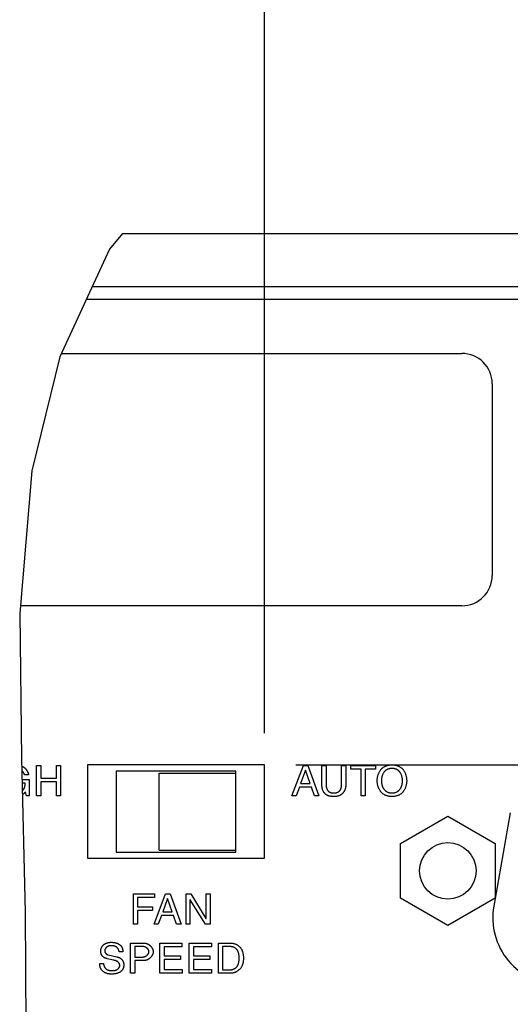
# Model space of a CAD drawing. Header units: inches. Extents: x 0 to 34, y 0 to 22.
# Tile 47 of 82: x 25.9 to 26.8, y 5.8 to 7.7. Entities that reach past the tile are written whole.
import ezdxf

# ---------------------------------------------------------------- set-up
doc = ezdxf.new("R2010")
doc.units = ezdxf.units.IN
doc.header["$LTSCALE"] = 1.87
doc.header["$MEASUREMENT"] = 0
doc.layers.get('0').update_dxf_attribs({"linetype": 'CONTINUOUS'})
doc.layers.add('DATUMCURVES', color=7, linetype='CONTINUOUS')
doc.layers.add('DIMENSIONS', color=7, linetype='CONTINUOUS')
doc.styles.get("Standard").update_dxf_attribs({"font": 'txt', "width": 0.8})
doc.dimstyles.new('DIMSTYLE_5', dxfattribs={"dimtxt": 0.125, "dimasz": 0.18, "dimexe": 0.18, "dimexo": 0.0625, "dimgap": 0.09, "dimtad": 0, "dimtih": 1, "dimtoh": 1, "dimzin": 4, "dimdsep": 46, "dimtxsty": 'STANDARD', "dimblk": '_FILLED', "dimblk1": '_FILLED', "dimblk2": '_FILLED', "dimcen": 0.09, "dimadec": 0, "dimazin": 0, "dimtp": 0.01, "dimtm": 0.01, "dimtfac": 1, "dimtofl": 0, "dimtmove": 0, "dimatfit": 3, "dimldrblk": '_FILLED', "dimfxl": 1, "dimtolj": 1, "dimtzin": 4, "dimarcsym": 0})

# ---------------------------------------------------------------- blocks, each defined once
blk = doc.blocks.new('_FILLED')
at = {"color": 0, "linetype": 'BYBLOCK'}
blk.add_solid([(0, 0), (-1, 0.174), (-1, -0.174)], dxfattribs=at)
blk = doc.blocks.new('*D29')
at = {"layer": 'DIMENSIONS', "color": 2, "linetype": 'CONTINUOUS'}
for p, q in [((26.3456, 6.3144), (26.3456, 10.4297)), ((30.8926, 7.2672), (30.8926, 10.4297)), ((26.3456, 10.3047), (28.5254, 10.3047)), ((30.8926, 10.3047), (29.8754, 10.3047))]:
    blk.add_line(p, q, dxfattribs=at)
at = {"layer": 'DIMENSIONS', "color": 2, "linetype": 'CONTINUOUS', "xscale": 0.18, "yscale": 0.18, "zscale": 0.18, "rotation": 180}
blk.add_blockref('_FILLED', (26.3456, 10.3047), dxfattribs=at)
at = {"layer": 'DIMENSIONS', "color": 2, "linetype": 'CONTINUOUS', "xscale": 0.18, "yscale": 0.18, "zscale": 0.18}
blk.add_blockref('_FILLED', (30.8926, 10.3047), dxfattribs=at)
at = {"layer": 'DIMENSIONS', "color": 2, "linetype": 'CONTINUOUS', "width": 0.8}
for s, p in [('[', (29.1129, 10.2422)), (']', (29.7129, 10.2422)), ('4.55', (28.5879, 10.2422)), ('115.5', (29.2129, 10.2422))]:
    blk.add_text(s, height=0.125, dxfattribs=at).set_placement(p)
blk = doc.blocks.new('*D31')
at = {"layer": 'DIMENSIONS', "color": 2, "linetype": 'CONTINUOUS'}
for p, q in [((31.6426, 7.3047), (31.6426, 7.6647)), ((30.8551, 7.3047), (31.7676, 7.3047)), ((26.4081, 6.2519), (31.7676, 6.2519)), ((31.6426, 6.2519), (31.6426, 5.8919))]:
    blk.add_line(p, q, dxfattribs=at)
at = {"layer": 'DIMENSIONS', "color": 2, "linetype": 'CONTINUOUS', "xscale": 0.18, "yscale": 0.18, "zscale": 0.18}
for p, rotation in [((31.6426, 7.3047), 270), ((31.6426, 6.2519), 90)]:
    blk.add_blockref('_FILLED', p, dxfattribs=dict(at, rotation=rotation))
at = {"layer": 'DIMENSIONS', "color": 2, "linetype": 'CONTINUOUS', "width": 0.8}
for s, p in [('1.05', (31.3426, 6.8407)), ('[', (31.3426, 6.6532)), (']', (31.8426, 6.6532)), ('26.7', (31.4426, 6.6532))]:
    blk.add_text(s, height=0.125, dxfattribs=at).set_placement(p)

msp = doc.modelspace()

# ---------------------------------------------------------------- linework, layer by layer
at = {"color": 7, "linetype": 'CONTINUOUS'}
for p, q in [((26.06479, 7.30469), (26.03913, 7.27347)), ((26.06479, 7.30469), (30.79261, 7.30469)), ((26.03913, 7.27347), (25.9408, 7.06015)), ((30.77765, 7.19869), (26.00466, 7.19869)), ((25.9408, 7.06015), (25.88555, 6.83459)), ((25.94394, 7.06696), (26.73646, 7.06696)), ((26.79646, 7.00696), (26.79646, 6.62696)), ((25.88555, 6.83459), (25.86124, 6.55148)), ((26.73646, 6.56696), (25.86257, 6.56696)), ((25.86124, 6.55148), (25.86509, 6.26404)), ((25.86509, 6.26404), (25.8723, 5.96007)), ((26.05215, 6.23922), (26.05215, 6.07922)), ((26.28915, 6.23922), (26.05215, 6.23922)), ((26.13715, 6.08322), (26.13715, 6.23522)), ((26.13715, 6.23522), (26.28915, 6.23522)), ((26.28915, 6.07922), (26.28915, 6.23922)), ((26.6149, 6.09601), (26.70865, 6.15014)), ((26.70865, 6.15014), (26.8024, 6.09601)), ((26.6149, 5.98776), (26.6149, 6.09601)), ((26.8024, 6.09601), (26.8024, 5.98776)), ((26.05215, 6.07922), (26.28915, 6.07922)), ((26.13715, 6.08322), (26.28915, 6.08322)), ((26.70865, 5.93363), (26.6149, 5.98776)), ((26.8024, 5.98776), (26.70865, 5.93363)), ((25.8723, 5.96007), (25.87329, 5.68145))]:
    msp.add_line(p, q, dxfattribs=at)
at = {"color": 3, "linetype": 'CONTINUOUS'}
for p, q in [((30.71965, 7.17338), (25.99299, 7.17338)), ((25.99565, 6.25188), (25.99565, 6.06688)), ((26.34565, 6.25188), (25.99565, 6.25188)), ((26.34565, 6.06688), (26.34565, 6.25188)), ((26.83227, 6.15681), (26.79965, 5.97181)), ((25.99565, 6.06688), (26.34565, 6.06688))]:
    msp.add_line(p, q, dxfattribs=at)
at = {"color": 7, "linetype": 'CONTINUOUS'}
msp.add_circle((26.70865, 6.04188), 0.056, dxfattribs=at)
for centre, start, end in [((26.73646, 7.00696), 0, 90), ((26.73646, 6.62696), 270, 360)]:
    msp.add_arc(centre, 0.06, start, end, dxfattribs=at)
at = {"color": 3, "linetype": 'CONTINUOUS'}
msp.add_arc((26.92965, 5.94888), 0.132, 170, 270, dxfattribs=at)
at = {"layer": 'DATUMCURVES', "color": 40, "linetype": 'CONTINUOUS'}
for p, q in [((25.89476, 6.19061), (25.89476, 6.25045)), ((25.89476, 6.25045), (25.90284, 6.25045)), ((25.90284, 6.25045), (25.90284, 6.22569)), ((25.93409, 6.22569), (25.93409, 6.25045)), ((25.93409, 6.25045), (25.94216, 6.25045)), ((25.94216, 6.25045), (25.94216, 6.19061)), ((26.40015, 6.19061), (26.42266, 6.25045)), ((26.42682, 6.24153), (26.41724, 6.2152)), ((26.42266, 6.25045), (26.43183, 6.25045)), ((26.42698, 6.24153), (26.42682, 6.24153)), ((26.43583, 6.2152), (26.42698, 6.24153)), ((26.43183, 6.25045), (26.45349, 6.19061)), ((26.45949, 6.21053), (26.45949, 6.25045)), ((26.45949, 6.25045), (26.46758, 6.25045)), ((26.46758, 6.25045), (26.46758, 6.21278)), ((26.49849, 6.21261), (26.49849, 6.25045)), ((26.49849, 6.25045), (26.50657, 6.25045)), ((26.50657, 6.25045), (26.50657, 6.21161)), ((26.51673, 6.24328), (26.51673, 6.25045)), ((26.51673, 6.25045), (26.56532, 6.25045)), ((26.53698, 6.24328), (26.51673, 6.24328)), ((26.53698, 6.19061), (26.53698, 6.24328)), ((26.54507, 6.24328), (26.54507, 6.19061)), ((26.56532, 6.24328), (26.54507, 6.24328)), ((26.56532, 6.25045), (26.56532, 6.24328)), ((25.86607, 6.22261), (25.87966, 6.22261)), ((25.87867, 6.23228), (25.87083, 6.23228)), ((25.87966, 6.22261), (25.87966, 6.19061)), ((25.90284, 6.22569), (25.93409, 6.22569)), ((25.87208, 6.2157), (25.86624, 6.2157)), ((25.90284, 6.21852), (25.90284, 6.19061)), ((25.93409, 6.21852), (25.90284, 6.21852)), ((25.93409, 6.19061), (25.93409, 6.21852)), ((26.41474, 6.20803), (26.40848, 6.19061)), ((26.43874, 6.20803), (26.41474, 6.20803)), ((26.41724, 6.2152), (26.43583, 6.2152)), ((26.44466, 6.19061), (26.43874, 6.20803)), ((25.87441, 6.19061), (25.8725, 6.19836)), ((25.87966, 6.19061), (25.87441, 6.19061)), ((25.90284, 6.19061), (25.89476, 6.19061)), ((25.94216, 6.19061), (25.93409, 6.19061)), ((26.40848, 6.19061), (26.40015, 6.19061)), ((26.45349, 6.19061), (26.44466, 6.19061)), ((26.54507, 6.19061), (26.53698, 6.19061)), ((26.08646, 5.93632), (26.08646, 5.99615)), ((26.08646, 5.99615), (26.12787, 5.99615)), ((26.09454, 5.98899), (26.09454, 5.97065)), ((26.12787, 5.98899), (26.09454, 5.98899)), ((26.12721, 5.93632), (26.14971, 5.99615)), ((26.12787, 5.99615), (26.12787, 5.98899)), ((26.14971, 5.99615), (26.15888, 5.99615)), ((26.15888, 5.99615), (26.18054, 5.93632)), ((26.19047, 5.93632), (26.19047, 5.99615)), ((26.19047, 5.99615), (26.20004, 5.99615)), ((26.20004, 5.99615), (26.22996, 5.94782)), ((26.23012, 5.94782), (26.23012, 5.99615)), ((26.23012, 5.99615), (26.23796, 5.99615)), ((26.23796, 5.99615), (26.23796, 5.93632)), ((26.09454, 5.97065), (26.12387, 5.97065)), ((26.12387, 5.97065), (26.12387, 5.96349)), ((26.15387, 5.98724), (26.14429, 5.9609)), ((26.15405, 5.98724), (26.15387, 5.98724)), ((26.16288, 5.9609), (26.15405, 5.98724)), ((26.19829, 5.98465), (26.19829, 5.93632)), ((26.19845, 5.98465), (26.19829, 5.98465)), ((26.22888, 5.93632), (26.19845, 5.98465)), ((26.09454, 5.96349), (26.09454, 5.93632)), ((26.12387, 5.96349), (26.09454, 5.96349)), ((26.1418, 5.95373), (26.13555, 5.93632)), ((26.16579, 5.95373), (26.1418, 5.95373)), ((26.14429, 5.9609), (26.16288, 5.9609)), ((26.17171, 5.93632), (26.16579, 5.95373)), ((26.09454, 5.93632), (26.08646, 5.93632)), ((26.13555, 5.93632), (26.12721, 5.93632)), ((26.18054, 5.93632), (26.17171, 5.93632)), ((26.19829, 5.93632), (26.19047, 5.93632)), ((26.23796, 5.93632), (26.22888, 5.93632)), ((26.22996, 5.94782), (26.23012, 5.94782)), ((26.08079, 5.8391), (26.08079, 5.89893)), ((26.08079, 5.89893), (26.10771, 5.89893)), ((26.08888, 5.89201), (26.08888, 5.87126)), ((26.10529, 5.89201), (26.08888, 5.89201)), ((26.13887, 5.8391), (26.13887, 5.89893)), ((26.13887, 5.89893), (26.18246, 5.89893)), ((26.14695, 5.89176), (26.14695, 5.87343)), ((26.18246, 5.89176), (26.14695, 5.89176)), ((26.18246, 5.89893), (26.18246, 5.89176)), ((26.19696, 5.8391), (26.19696, 5.89893)), ((26.19696, 5.89893), (26.24054, 5.89893)), ((26.20505, 5.89176), (26.20505, 5.87343)), ((26.24054, 5.89176), (26.20505, 5.89176)), ((26.24054, 5.89893), (26.24054, 5.89176)), ((26.25462, 5.8391), (26.25462, 5.89893)), ((26.25462, 5.89893), (26.27887, 5.89893)), ((26.2627, 5.89201), (26.2627, 5.84601)), ((26.27779, 5.89201), (26.2627, 5.89201)), ((26.03655, 5.87551), (26.05362, 5.87159)), ((26.06555, 5.88143), (26.05796, 5.88143)), ((26.08888, 5.87126), (26.10496, 5.87126)), ((26.14695, 5.87343), (26.17971, 5.87343)), ((26.17971, 5.87343), (26.17971, 5.86626)), ((26.20505, 5.87343), (26.23779, 5.87343)), ((26.23779, 5.87343), (26.23779, 5.86626)), ((26.01962, 5.85843), (26.02722, 5.85843)), ((26.08888, 5.86434), (26.08888, 5.8391)), ((26.10771, 5.86434), (26.08888, 5.86434)), ((26.14695, 5.86626), (26.14695, 5.84626)), ((26.17971, 5.86626), (26.14695, 5.86626)), ((26.20505, 5.86626), (26.20505, 5.84626)), ((26.23779, 5.86626), (26.20505, 5.86626)), ((26.08888, 5.8391), (26.08079, 5.8391)), ((26.18305, 5.8391), (26.13887, 5.8391)), ((26.14695, 5.84626), (26.18305, 5.84626)), ((26.18305, 5.84626), (26.18305, 5.8391)), ((26.24112, 5.8391), (26.19696, 5.8391)), ((26.20505, 5.84626), (26.24112, 5.84626)), ((26.24112, 5.84626), (26.24112, 5.8391)), ((26.27855, 5.8391), (26.25462, 5.8391)), ((26.2627, 5.84601), (26.27837, 5.84601))]:
    msp.add_line(p, q, dxfattribs=at)
for points in [[(25.86544, 6.24962), (25.86597, 6.24936), (25.8665, 6.24909), (25.86702, 6.24881), (25.86754, 6.24851), (25.86805, 6.2482), (25.86855, 6.24787), (25.86905, 6.24753), (25.86953, 6.24718), (25.86998, 6.24684), (25.87042, 6.24649), (25.87085, 6.24613), (25.87127, 6.24576), (25.87168, 6.24537), (25.87209, 6.24498), (25.87249, 6.24458), (25.87288, 6.24416), (25.87325, 6.24374), (25.87362, 6.24331), (25.87398, 6.24287), (25.87433, 6.24243), (25.87467, 6.24197), (25.875, 6.24151), (25.87531, 6.24104), (25.87562, 6.24056), (25.87591, 6.24008), (25.87619, 6.23959), (25.87646, 6.23909), (25.87671, 6.23859), (25.87695, 6.23809), (25.87718, 6.23758), (25.8774, 6.23706), (25.8776, 6.23654), (25.87779, 6.23602), (25.87796, 6.23549), (25.87812, 6.23496), (25.87826, 6.23443), (25.87838, 6.2339), (25.8785, 6.23336), (25.87859, 6.23282), (25.87867, 6.23228)], [(26.59807, 6.18903), (26.59691, 6.18905), (26.59576, 6.18911), (26.59461, 6.18921), (26.59346, 6.18935), (26.59234, 6.18952), (26.59122, 6.18973), (26.59012, 6.18998), (26.58905, 6.19026), (26.588, 6.19057), (26.58697, 6.19091), (26.58598, 6.19128), (26.58502, 6.19169), (26.58409, 6.19212), (26.5832, 6.19258), (26.58235, 6.19307), (26.58154, 6.19359), (26.58076, 6.19413), (26.58001, 6.19469), (26.5793, 6.19527), (26.57862, 6.19588), (26.57797, 6.19651), (26.57734, 6.19716), (26.57675, 6.19783), (26.57618, 6.19851), (26.57563, 6.19922), (26.57511, 6.19994), (26.57447, 6.20089), (26.57386, 6.20187), (26.57329, 6.20287), (26.57276, 6.20389), (26.57227, 6.20491), (26.57181, 6.20595), (26.57138, 6.207), (26.57099, 6.20805), (26.57064, 6.20911), (26.57033, 6.21016), (26.56998, 6.21147), (26.56968, 6.21277), (26.56944, 6.21407), (26.56924, 6.21537), (26.56909, 6.21666), (26.56899, 6.21795), (26.56893, 6.21924), (26.56891, 6.22053), (26.56893, 6.22181), (26.56899, 6.2231), (26.56909, 6.22439), (26.56924, 6.22569), (26.56944, 6.22698), (26.56968, 6.22828), (26.56998, 6.22959), (26.57033, 6.2309), (26.57064, 6.23195), (26.57099, 6.233), (26.57138, 6.23406), (26.57181, 6.2351), (26.57227, 6.23614), (26.57276, 6.23717), (26.57329, 6.23819), (26.57386, 6.23919), (26.57447, 6.24016), (26.57511, 6.24112), (26.57563, 6.24184), (26.57618, 6.24254), (26.57675, 6.24322), (26.57734, 6.24389), (26.57797, 6.24454), (26.57862, 6.24517), (26.5793, 6.24577), (26.58001, 6.24636), (26.58076, 6.24692), (26.58154, 6.24746), (26.58235, 6.24797), (26.5832, 6.24846), (26.58409, 6.24892), (26.58502, 6.24935), (26.58598, 6.24976), (26.58697, 6.25014), (26.588, 6.25048), (26.58905, 6.25079), (26.59012, 6.25107), (26.59122, 6.25132), (26.59234, 6.25153), (26.59346, 6.25171), (26.59461, 6.25184), (26.59576, 6.25194), (26.59691, 6.25201), (26.59807, 6.25203)], [(26.59807, 6.24486), (26.59724, 6.24484), (26.5964, 6.2448), (26.59557, 6.24472), (26.59475, 6.24462), (26.59393, 6.24448), (26.59313, 6.24432), (26.59234, 6.24412), (26.59156, 6.2439), (26.5908, 6.24365), (26.59005, 6.24338), (26.58933, 6.24307), (26.58863, 6.24274), (26.58795, 6.24238), (26.58729, 6.24199), (26.58665, 6.24158), (26.58604, 6.24114), (26.58544, 6.24068), (26.58487, 6.24019), (26.58432, 6.23967), (26.58378, 6.23913), (26.58327, 6.23856), (26.58278, 6.23797), (26.58223, 6.23726), (26.58171, 6.23652), (26.58122, 6.23574), (26.58075, 6.23494), (26.58031, 6.23411), (26.5799, 6.23326), (26.57951, 6.23238), (26.57916, 6.23149), (26.57883, 6.23056), (26.57854, 6.22963), (26.57827, 6.22867), (26.57803, 6.22769), (26.57782, 6.2267), (26.57765, 6.2257), (26.5775, 6.22468), (26.57739, 6.22366), (26.57731, 6.22262), (26.57726, 6.22158), (26.57724, 6.22053), (26.57725, 6.21952), (26.57729, 6.21852), (26.57737, 6.21752), (26.57747, 6.21652), (26.5776, 6.21553), (26.57775, 6.21454), (26.57794, 6.21358), (26.57815, 6.21263), (26.5784, 6.21169), (26.57866, 6.21078), (26.57896, 6.2099), (26.57928, 6.20904), (26.57963, 6.20821), (26.58001, 6.2074), (26.58041, 6.20662), (26.58083, 6.20586), (26.58128, 6.20513), (26.58176, 6.20442), (26.58226, 6.20374), (26.58278, 6.20308), (26.58327, 6.2025), (26.58378, 6.20195), (26.58432, 6.20142), (26.58487, 6.20091), (26.58545, 6.20042), (26.58604, 6.19996), (26.58665, 6.19952), (26.58729, 6.1991), (26.58795, 6.19871), (26.58863, 6.19835), (26.58933, 6.19801), (26.59005, 6.19771), (26.5908, 6.19742), (26.59156, 6.19717), (26.59234, 6.19694), (26.59313, 6.19675), (26.59393, 6.19658), (26.59475, 6.19644), (26.59557, 6.19633), (26.5964, 6.19626), (26.59724, 6.19621), (26.59807, 6.19619)], [(26.59807, 6.25203), (26.59923, 6.25201), (26.60039, 6.25194), (26.60153, 6.25184), (26.60268, 6.25171), (26.6038, 6.25153), (26.60492, 6.25132), (26.60601, 6.25107), (26.60709, 6.25079), (26.60814, 6.25048), (26.60916, 6.25014), (26.61016, 6.24976), (26.61112, 6.24935), (26.61205, 6.24892), (26.61293, 6.24846), (26.61378, 6.24797), (26.6146, 6.24746), (26.61538, 6.24692), (26.61612, 6.24636), (26.61684, 6.24577), (26.61752, 6.24517), (26.61817, 6.24454), (26.61879, 6.24389), (26.61939, 6.24322), (26.61996, 6.24254), (26.6205, 6.24184), (26.62102, 6.24112), (26.62167, 6.24016), (26.62227, 6.23919), (26.62284, 6.23819), (26.62338, 6.23717), (26.62387, 6.23614), (26.62433, 6.2351), (26.62476, 6.23406), (26.62515, 6.233), (26.6255, 6.23195), (26.62582, 6.2309), (26.62616, 6.22959), (26.62646, 6.22828), (26.6267, 6.22698), (26.6269, 6.22569), (26.62705, 6.22439), (26.62715, 6.2231), (26.62721, 6.22181), (26.62723, 6.22053), (26.62721, 6.21924), (26.62715, 6.21795), (26.62705, 6.21666), (26.6269, 6.21537), (26.6267, 6.21407), (26.62646, 6.21277), (26.62616, 6.21147), (26.62582, 6.21016), (26.6255, 6.20911), (26.62515, 6.20805), (26.62476, 6.207), (26.62433, 6.20595), (26.62387, 6.20491), (26.62338, 6.20389), (26.62284, 6.20287), (26.62227, 6.20187), (26.62167, 6.20089), (26.62102, 6.19994), (26.6205, 6.19922), (26.61996, 6.19851), (26.61939, 6.19783), (26.61879, 6.19716), (26.61817, 6.19651), (26.61752, 6.19588), (26.61684, 6.19527), (26.61612, 6.19469), (26.61538, 6.19413), (26.6146, 6.19359), (26.61378, 6.19307), (26.61293, 6.19258), (26.61205, 6.19212), (26.61112, 6.19169), (26.61016, 6.19128), (26.60916, 6.19091), (26.60814, 6.19057), (26.60709, 6.19026), (26.60601, 6.18998), (26.60492, 6.18973), (26.6038, 6.18952), (26.60268, 6.18935), (26.60153, 6.18921), (26.60039, 6.18911), (26.59923, 6.18905), (26.59807, 6.18903)], [(26.59807, 6.19619), (26.59891, 6.19621), (26.59974, 6.19626), (26.60057, 6.19633), (26.60139, 6.19644), (26.6022, 6.19658), (26.60301, 6.19675), (26.6038, 6.19694), (26.60458, 6.19717), (26.60534, 6.19742), (26.60609, 6.19771), (26.60681, 6.19801), (26.60751, 6.19835), (26.60819, 6.19871), (26.60885, 6.1991), (26.60948, 6.19952), (26.6101, 6.19996), (26.61069, 6.20042), (26.61127, 6.20091), (26.61182, 6.20142), (26.61235, 6.20195), (26.61287, 6.2025), (26.61336, 6.20308), (26.61388, 6.20374), (26.61438, 6.20442), (26.61486, 6.20513), (26.61531, 6.20586), (26.61573, 6.20662), (26.61613, 6.2074), (26.61651, 6.20821), (26.61686, 6.20904), (26.61718, 6.2099), (26.61748, 6.21078), (26.61775, 6.21169), (26.61799, 6.21263), (26.6182, 6.21358), (26.61839, 6.21454), (26.61855, 6.21553), (26.61868, 6.21652), (26.61878, 6.21752), (26.61885, 6.21852), (26.61889, 6.21952), (26.6189, 6.22053), (26.61889, 6.22158), (26.61884, 6.22262), (26.61875, 6.22366), (26.61864, 6.22468), (26.61849, 6.2257), (26.61832, 6.2267), (26.61811, 6.22769), (26.61787, 6.22867), (26.6176, 6.22963), (26.61731, 6.23056), (26.61698, 6.23149), (26.61663, 6.23238), (26.61624, 6.23326), (26.61583, 6.23411), (26.61539, 6.23494), (26.61492, 6.23574), (26.61443, 6.23652), (26.61391, 6.23726), (26.61336, 6.23797), (26.61287, 6.23856), (26.61235, 6.23913), (26.61182, 6.23967), (26.61127, 6.24019), (26.61069, 6.24068), (26.6101, 6.24114), (26.60948, 6.24158), (26.60885, 6.24199), (26.60819, 6.24238), (26.60751, 6.24274), (26.60681, 6.24307), (26.60609, 6.24338), (26.60534, 6.24365), (26.60458, 6.2439), (26.6038, 6.24412), (26.60301, 6.24432), (26.6022, 6.24448), (26.60139, 6.24462), (26.60057, 6.24472), (26.59974, 6.2448), (26.59891, 6.24484), (26.59807, 6.24486)], [(25.87083, 6.23228), (25.87076, 6.23255), (25.87068, 6.23283), (25.87059, 6.2331), (25.8705, 6.23338), (25.8704, 6.23365), (25.8703, 6.23392), (25.87019, 6.23418), (25.87007, 6.23445), (25.86995, 6.23471), (25.86982, 6.23497), (25.86968, 6.23523), (25.86954, 6.23548), (25.86939, 6.23573), (25.86924, 6.23599), (25.86908, 6.23623), (25.86892, 6.23648), (25.86875, 6.23672), (25.86858, 6.23696), (25.8684, 6.2372), (25.86822, 6.23744), (25.86803, 6.23767), (25.86784, 6.2379), (25.86764, 6.23813), (25.86744, 6.23835), (25.86723, 6.23858), (25.86702, 6.23879), (25.8668, 6.23901), (25.86658, 6.23922), (25.86636, 6.23943), (25.86613, 6.23964), (25.8659, 6.23984), (25.86566, 6.24004)], [(25.86659, 6.20072), (25.86691, 6.20103), (25.86722, 6.20135), (25.86752, 6.20167), (25.86782, 6.202), (25.8681, 6.20234), (25.86838, 6.20269), (25.86865, 6.20304), (25.8689, 6.2034), (25.86915, 6.20377), (25.86939, 6.20414), (25.86962, 6.20452), (25.86983, 6.2049), (25.87004, 6.20529), (25.87024, 6.20569), (25.87042, 6.20608), (25.8706, 6.20649), (25.87076, 6.20689), (25.8709, 6.20729), (25.87104, 6.2077), (25.87117, 6.2081), (25.87128, 6.20851), (25.87139, 6.20892), (25.87149, 6.20934), (25.87157, 6.20975), (25.87165, 6.21017), (25.87172, 6.21059), (25.87179, 6.21101), (25.87184, 6.21144), (25.87189, 6.21186), (25.87194, 6.21229), (25.87197, 6.21271), (25.872, 6.21314), (25.87203, 6.21357), (25.87205, 6.21399), (25.87206, 6.21442), (25.87207, 6.21485), (25.87208, 6.21527), (25.87208, 6.2157)], [(26.50657, 6.21161), (26.50656, 6.21081), (26.50652, 6.20999), (26.50645, 6.20917), (26.50636, 6.20835), (26.50624, 6.20753), (26.50609, 6.20672), (26.50592, 6.2059), (26.50572, 6.20509), (26.50549, 6.20429), (26.50524, 6.20349), (26.50496, 6.20271), (26.50465, 6.20193), (26.50432, 6.20117), (26.50396, 6.20043), (26.50357, 6.19969), (26.50316, 6.19898), (26.50272, 6.19828), (26.50225, 6.19761), (26.50176, 6.19696), (26.50124, 6.19633), (26.50069, 6.19573), (26.50011, 6.19515), (26.4995, 6.19459), (26.49887, 6.19406), (26.49822, 6.19357), (26.49755, 6.19309), (26.49686, 6.19265), (26.49615, 6.19223), (26.49542, 6.19184), (26.49469, 6.19148), (26.49394, 6.19114), (26.49318, 6.19084), (26.49225, 6.1905), (26.4913, 6.1902), (26.49035, 6.18994), (26.48939, 6.18972), (26.48842, 6.18952), (26.48744, 6.18937), (26.48645, 6.18924), (26.48547, 6.18915), (26.48447, 6.18908), (26.48348, 6.18904), (26.48248, 6.18903), (26.4816, 6.18904), (26.48071, 6.18908), (26.47983, 6.18913), (26.47895, 6.18921), (26.47807, 6.18931), (26.4772, 6.18944), (26.47633, 6.1896), (26.47547, 6.18978), (26.47462, 6.18999), (26.47377, 6.19024), (26.47294, 6.19051), (26.47211, 6.19082), (26.47139, 6.19112), (26.47067, 6.19145), (26.46997, 6.1918), (26.46928, 6.19219), (26.4686, 6.19259), (26.46794, 6.19303), (26.4673, 6.19349), (26.46668, 6.19397), (26.46609, 6.19449), (26.46551, 6.19503), (26.46496, 6.19559), (26.46443, 6.19619), (26.46392, 6.19682), (26.46345, 6.19747), (26.46299, 6.19814), (26.46257, 6.19883), (26.46217, 6.19955), (26.46181, 6.20027), (26.46146, 6.20102), (26.46115, 6.20177), (26.46086, 6.20254), (26.4606, 6.20332), (26.46037, 6.20411), (26.46016, 6.2049), (26.45999, 6.20571), (26.45984, 6.20651), (26.45971, 6.20732), (26.45962, 6.20812), (26.45955, 6.20893), (26.45951, 6.20973), (26.45949, 6.21053)], [(26.46758, 6.21278), (26.46758, 6.21224), (26.4676, 6.21169), (26.46763, 6.21114), (26.46768, 6.21059), (26.46773, 6.21003), (26.4678, 6.20948), (26.46789, 6.20892), (26.46798, 6.20836), (26.46809, 6.2078), (26.46822, 6.20725), (26.46836, 6.2067), (26.46851, 6.20616), (26.46868, 6.20562), (26.46886, 6.20509), (26.46906, 6.20456), (26.46927, 6.20405), (26.4695, 6.20355), (26.46974, 6.20305), (26.47, 6.20257), (26.47028, 6.20211), (26.47057, 6.20165), (26.47088, 6.20121), (26.47121, 6.20079), (26.47155, 6.20039), (26.47192, 6.20001), (26.47229, 6.19964), (26.47268, 6.19931), (26.47308, 6.19899), (26.4735, 6.19869), (26.47394, 6.19841), (26.47438, 6.19815), (26.47484, 6.19791), (26.47531, 6.19768), (26.4758, 6.19747), (26.47629, 6.19728), (26.47679, 6.19711), (26.4773, 6.19695), (26.47782, 6.19681), (26.47835, 6.19668), (26.47889, 6.19657), (26.47943, 6.19648), (26.47997, 6.19639), (26.48052, 6.19633), (26.48107, 6.19627), (26.48163, 6.19623), (26.48218, 6.19621), (26.48274, 6.19619), (26.48331, 6.19619), (26.48389, 6.1962), (26.48446, 6.19623), (26.48503, 6.19627), (26.48559, 6.19632), (26.48615, 6.19639), (26.48671, 6.19648), (26.48726, 6.19658), (26.48781, 6.1967), (26.48834, 6.19683), (26.48887, 6.19698), (26.48939, 6.19715), (26.4899, 6.19734), (26.4904, 6.19754), (26.49089, 6.19776), (26.49137, 6.198), (26.49183, 6.19826), (26.49229, 6.19854), (26.49272, 6.19884), (26.49314, 6.19916), (26.49355, 6.1995), (26.49393, 6.19986), (26.4943, 6.20024), (26.49466, 6.20064), (26.495, 6.20105), (26.49532, 6.20149), (26.49562, 6.20194), (26.49591, 6.2024), (26.49618, 6.20288), (26.49644, 6.20337), (26.49668, 6.20388), (26.4969, 6.20439), (26.49711, 6.20491), (26.49731, 6.20544), (26.49748, 6.20598), (26.49765, 6.20652), (26.4978, 6.20707), (26.49793, 6.20762), (26.49805, 6.20818), (26.49815, 6.20874), (26.49824, 6.2093), (26.49832, 6.20986), (26.49838, 6.21041), (26.49843, 6.21097), (26.49846, 6.21152), (26.49848, 6.21207), (26.49849, 6.21261)], [(25.8725, 6.19836), (25.87231, 6.1981), (25.87211, 6.19784), (25.87191, 6.19759), (25.8717, 6.19733), (25.87149, 6.19708), (25.87128, 6.19684), (25.87106, 6.1966), (25.87083, 6.19636), (25.87061, 6.19612), (25.87038, 6.19589), (25.87014, 6.19566), (25.8699, 6.19544), (25.86966, 6.19522), (25.86941, 6.195), (25.86916, 6.19478), (25.86891, 6.19457), (25.86865, 6.19437), (25.8684, 6.19416), (25.86813, 6.19396), (25.86787, 6.19377), (25.8676, 6.19358), (25.86733, 6.19339), (25.86705, 6.1932), (25.86678, 6.19302)], [(26.03438, 5.86793), (26.03382, 5.86807), (26.03326, 5.86821), (26.0327, 5.86837), (26.03215, 5.86853), (26.03159, 5.86872), (26.03104, 5.86891), (26.0305, 5.86912), (26.02997, 5.86934), (26.02944, 5.86958), (26.02892, 5.86984), (26.02842, 5.87011), (26.02792, 5.87041), (26.02744, 5.87072), (26.02698, 5.87105), (26.02653, 5.87141), (26.0261, 5.87179), (26.02568, 5.8722), (26.02528, 5.87263), (26.0249, 5.87308), (26.02454, 5.87355), (26.0242, 5.87403), (26.02388, 5.87453), (26.02358, 5.87505), (26.0233, 5.87558), (26.02304, 5.87612), (26.0228, 5.87668), (26.02258, 5.87724), (26.02239, 5.87782), (26.02221, 5.8784), (26.02206, 5.87899), (26.02193, 5.87959), (26.02182, 5.88019), (26.02173, 5.88079), (26.02167, 5.8814), (26.02163, 5.88201), (26.02161, 5.88269), (26.02162, 5.88336), (26.02165, 5.88404), (26.02171, 5.88471), (26.0218, 5.88538), (26.02192, 5.88604), (26.02206, 5.8867), (26.02222, 5.88735), (26.02241, 5.88799), (26.02263, 5.88863), (26.02287, 5.88925), (26.02313, 5.88987), (26.02341, 5.89047), (26.02372, 5.89106), (26.02405, 5.89164), (26.0244, 5.8922), (26.02478, 5.89275), (26.02517, 5.89328), (26.02559, 5.89379), (26.02602, 5.89428), (26.02648, 5.89476), (26.02697, 5.89523), (26.02748, 5.89568), (26.02801, 5.8961), (26.02855, 5.89651), (26.02911, 5.89689), (26.02969, 5.89726), (26.03028, 5.8976), (26.03089, 5.89793), (26.03151, 5.89823), (26.03213, 5.89851), (26.03277, 5.89878), (26.03342, 5.89902), (26.03408, 5.89925), (26.03474, 5.89945), (26.03541, 5.89964), (26.03608, 5.89981), (26.03676, 5.89996), (26.03744, 5.90009), (26.03813, 5.9002), (26.03881, 5.9003), (26.03949, 5.90037), (26.04018, 5.90043), (26.04086, 5.90048), (26.04153, 5.9005), (26.0422, 5.90051)], [(26.05796, 5.88143), (26.05793, 5.88192), (26.05788, 5.88241), (26.0578, 5.88291), (26.0577, 5.8834), (26.05758, 5.88389), (26.05744, 5.88438), (26.05729, 5.88487), (26.05711, 5.88535), (26.05691, 5.88582), (26.0567, 5.88629), (26.05647, 5.88675), (26.05622, 5.8872), (26.05596, 5.88764), (26.05568, 5.88807), (26.05538, 5.88849), (26.05507, 5.88889), (26.05475, 5.88928), (26.05441, 5.88966), (26.05405, 5.89002), (26.05369, 5.89036), (26.05331, 5.89068), (26.05292, 5.89098), (26.05253, 5.89126), (26.05212, 5.89151), (26.05171, 5.89175), (26.05128, 5.89197), (26.05085, 5.89218), (26.0504, 5.89236), (26.04995, 5.89253), (26.0495, 5.89269), (26.04903, 5.89283), (26.04856, 5.89295), (26.04809, 5.89306), (26.04761, 5.89316), (26.04712, 5.89325), (26.04663, 5.89333), (26.04614, 5.89339), (26.04564, 5.89345), (26.04514, 5.89349), (26.04464, 5.89353), (26.04413, 5.89356), (26.04363, 5.89358), (26.04313, 5.89359), (26.04264, 5.8936), (26.04215, 5.8936), (26.04166, 5.8936), (26.04117, 5.89358), (26.04068, 5.89356), (26.0402, 5.89352), (26.03972, 5.89348), (26.03924, 5.89342), (26.03877, 5.89335), (26.0383, 5.89327), (26.03784, 5.89317), (26.03738, 5.89306), (26.03693, 5.89293), (26.03649, 5.89278), (26.03605, 5.89261), (26.03562, 5.89243), (26.0352, 5.89222), (26.03479, 5.892), (26.03438, 5.89175), (26.03402, 5.8915), (26.03366, 5.89124), (26.03332, 5.89095), (26.03298, 5.89066), (26.03266, 5.89034), (26.03235, 5.89001), (26.03205, 5.88967), (26.03176, 5.88931), (26.03148, 5.88895), (26.03122, 5.88857), (26.03098, 5.88818), (26.03075, 5.88778), (26.03054, 5.88738), (26.03034, 5.88697), (26.03016, 5.88655), (26.03, 5.88613), (26.02986, 5.8857), (26.02974, 5.88527), (26.02964, 5.88483), (26.02956, 5.8844), (26.0295, 5.88396), (26.02947, 5.88353), (26.02945, 5.8831)], [(26.0422, 5.90051), (26.04277, 5.90051), (26.04333, 5.90049), (26.0439, 5.90047), (26.04448, 5.90045), (26.04506, 5.90041), (26.04564, 5.90036), (26.04622, 5.90031), (26.0468, 5.90024), (26.04739, 5.90017), (26.04798, 5.90009), (26.04856, 5.89999), (26.04915, 5.89989), (26.04973, 5.89978), (26.05031, 5.89965), (26.05089, 5.89952), (26.05146, 5.89937), (26.05203, 5.89922), (26.0526, 5.89905), (26.05316, 5.89887), (26.05371, 5.89868), (26.05426, 5.89847), (26.0548, 5.89826), (26.05533, 5.89803), (26.05586, 5.89779), (26.05637, 5.89754), (26.05688, 5.89727), (26.05737, 5.89699), (26.05785, 5.8967), (26.05832, 5.8964), (26.05878, 5.89608), (26.05923, 5.89574), (26.05966, 5.8954), (26.06008, 5.89503), (26.06048, 5.89466), (26.06087, 5.89427), (26.06124, 5.89386), (26.0616, 5.89344), (26.06193, 5.89301), (26.06224, 5.89256), (26.06254, 5.89211), (26.06283, 5.89164), (26.06309, 5.89115), (26.06335, 5.89066), (26.06358, 5.89016), (26.06381, 5.88965), (26.06401, 5.88913), (26.06421, 5.8886), (26.06439, 5.88806), (26.06455, 5.88752), (26.0647, 5.88698), (26.06484, 5.88643), (26.06497, 5.88588), (26.06508, 5.88532), (26.06518, 5.88476), (26.06527, 5.8842), (26.06535, 5.88365), (26.06541, 5.88309), (26.06547, 5.88253), (26.06551, 5.88198), (26.06555, 5.88143)], [(26.11713, 5.88201), (26.11712, 5.88228), (26.1171, 5.88255), (26.11707, 5.88282), (26.11703, 5.88309), (26.11698, 5.88336), (26.11692, 5.88363), (26.11684, 5.88389), (26.11676, 5.88415), (26.11666, 5.88442), (26.11656, 5.88468), (26.11644, 5.88493), (26.11632, 5.88519), (26.11618, 5.88544), (26.11604, 5.88569), (26.11589, 5.88594), (26.11573, 5.88618), (26.11556, 5.88643), (26.11539, 5.88666), (26.11521, 5.8869), (26.11502, 5.88713), (26.11482, 5.88736), (26.11462, 5.88759), (26.11441, 5.88781), (26.11419, 5.88802), (26.11397, 5.88824), (26.11374, 5.88845), (26.1135, 5.88865), (26.11327, 5.88885), (26.11302, 5.88905), (26.11277, 5.88924), (26.11252, 5.88942), (26.11226, 5.8896), (26.112, 5.88978), (26.11174, 5.88995), (26.11147, 5.89011), (26.1112, 5.89027), (26.11093, 5.89042), (26.11065, 5.89057), (26.11037, 5.89071), (26.11009, 5.89084), (26.10981, 5.89097), (26.10953, 5.89109), (26.10925, 5.8912), (26.10896, 5.89131), (26.10867, 5.89141), (26.10839, 5.89151), (26.1081, 5.89159), (26.10781, 5.89167), (26.10753, 5.89174), (26.10724, 5.8918), (26.10696, 5.89186), (26.10668, 5.8919), (26.10639, 5.89194), (26.10611, 5.89197), (26.10584, 5.892), (26.10556, 5.89201), (26.10529, 5.89201)], [(26.10771, 5.89893), (26.10828, 5.89892), (26.10886, 5.89888), (26.10944, 5.89881), (26.11001, 5.89872), (26.11059, 5.89861), (26.11117, 5.89847), (26.11175, 5.89831), (26.11233, 5.89812), (26.1129, 5.89791), (26.11347, 5.89769), (26.11404, 5.89744), (26.11461, 5.89717), (26.11516, 5.89688), (26.11572, 5.89657), (26.11626, 5.89624), (26.1168, 5.8959), (26.11733, 5.89554), (26.11785, 5.89516), (26.11835, 5.89477), (26.11885, 5.89436), (26.11934, 5.89393), (26.11981, 5.89349), (26.12027, 5.89304), (26.12072, 5.89258), (26.12115, 5.8921), (26.12156, 5.89161), (26.12196, 5.89111), (26.12235, 5.8906), (26.12271, 5.89008), (26.12305, 5.88955), (26.12338, 5.88901), (26.12368, 5.88847), (26.12397, 5.88791), (26.12423, 5.88735), (26.12447, 5.88679), (26.12468, 5.88621), (26.12487, 5.88564), (26.12504, 5.88505), (26.12518, 5.88447), (26.12529, 5.88388), (26.12537, 5.88329), (26.12543, 5.88269), (26.12546, 5.8821), (26.12545, 5.8815), (26.12542, 5.8809), (26.12536, 5.88031), (26.12527, 5.87971), (26.12516, 5.87912), (26.12501, 5.87853), (26.12485, 5.87794), (26.12465, 5.87735), (26.12444, 5.87677), (26.1242, 5.8762), (26.12394, 5.87563), (26.12365, 5.87507), (26.12335, 5.87451), (26.12302, 5.87397), (26.12268, 5.87343), (26.12232, 5.8729), (26.12193, 5.87237), (26.12154, 5.87186), (26.12112, 5.87136), (26.12069, 5.87088), (26.12025, 5.8704), (26.11979, 5.86994), (26.11932, 5.86949), (26.11883, 5.86905), (26.11834, 5.86863), (26.11783, 5.86823), (26.11731, 5.86784), (26.11679, 5.86747), (26.11625, 5.86712), (26.11571, 5.86678), (26.11516, 5.86646), (26.1146, 5.86616), (26.11404, 5.86589), (26.11347, 5.86563), (26.1129, 5.86539), (26.11233, 5.86518), (26.11175, 5.86499), (26.11118, 5.86482), (26.1106, 5.86468), (26.11002, 5.86456), (26.10944, 5.86447), (26.10886, 5.8644), (26.10829, 5.86436), (26.10771, 5.86434)], [(26.27837, 5.84601), (26.27907, 5.84603), (26.27977, 5.84608), (26.28048, 5.84617), (26.28118, 5.84629), (26.28189, 5.84644), (26.28258, 5.84662), (26.28328, 5.84683), (26.28396, 5.84708), (26.28464, 5.84735), (26.2853, 5.84765), (26.28596, 5.84797), (26.28659, 5.84833), (26.28722, 5.84871), (26.28782, 5.84911), (26.28841, 5.84954), (26.28897, 5.84999), (26.28951, 5.85047), (26.29003, 5.85097), (26.29052, 5.85148), (26.29098, 5.85202), (26.2914, 5.85256), (26.29179, 5.85312), (26.29215, 5.85369), (26.29249, 5.85428), (26.29281, 5.85488), (26.29311, 5.85549), (26.29338, 5.85611), (26.29364, 5.85674), (26.29387, 5.85738), (26.29409, 5.85803), (26.29429, 5.85868), (26.29447, 5.85933), (26.29472, 5.86032), (26.29494, 5.86131), (26.29513, 5.8623), (26.29529, 5.8633), (26.29542, 5.8643), (26.29552, 5.86531), (26.2956, 5.86631), (26.29566, 5.86732), (26.29569, 5.86833), (26.2957, 5.86934), (26.29569, 5.87034), (26.29566, 5.87134), (26.29561, 5.87234), (26.29553, 5.87334), (26.29542, 5.87434), (26.29529, 5.87533), (26.29513, 5.87632), (26.29493, 5.8773), (26.29471, 5.87828), (26.29445, 5.87925), (26.29426, 5.87989), (26.29405, 5.88053), (26.29383, 5.88116), (26.29358, 5.88178), (26.29332, 5.8824), (26.29304, 5.883), (26.29274, 5.88359), (26.29241, 5.88417), (26.29206, 5.88474), (26.29169, 5.88529), (26.29129, 5.88582), (26.29087, 5.88634), (26.29038, 5.88687), (26.28987, 5.88738), (26.28933, 5.88786), (26.28876, 5.88832), (26.28817, 5.88875), (26.28756, 5.88916), (26.28693, 5.88954), (26.28628, 5.8899), (26.28562, 5.89023), (26.28494, 5.89053), (26.28424, 5.89081), (26.28354, 5.89106), (26.28283, 5.89128), (26.28212, 5.89147), (26.2814, 5.89164), (26.28067, 5.89177), (26.27995, 5.89188), (26.27922, 5.89195), (26.2785, 5.892), (26.27779, 5.89201)], [(26.27887, 5.89893), (26.27988, 5.89891), (26.28089, 5.89884), (26.28191, 5.89873), (26.28293, 5.89858), (26.28394, 5.89838), (26.28496, 5.89815), (26.28596, 5.89787), (26.28696, 5.89755), (26.28794, 5.8972), (26.28891, 5.8968), (26.28987, 5.89637), (26.2908, 5.8959), (26.29172, 5.8954), (26.29261, 5.89486), (26.29347, 5.89429), (26.2943, 5.89368), (26.29511, 5.89305), (26.29588, 5.89238), (26.29661, 5.89168), (26.29731, 5.89094), (26.29796, 5.89018), (26.29858, 5.88939), (26.29916, 5.88858), (26.2997, 5.88774), (26.3002, 5.88687), (26.30066, 5.88598), (26.30109, 5.88507), (26.30149, 5.88414), (26.30185, 5.8832), (26.30218, 5.88223), (26.30248, 5.88125), (26.30276, 5.88026), (26.303, 5.87925), (26.30321, 5.87823), (26.3034, 5.87721), (26.30356, 5.87617), (26.3037, 5.87513), (26.30381, 5.87408), (26.3039, 5.87302), (26.30397, 5.87196), (26.30402, 5.8709), (26.30404, 5.86984), (26.30405, 5.86873), (26.30404, 5.86762), (26.30401, 5.86651), (26.30395, 5.86541), (26.30386, 5.86431), (26.30375, 5.86322), (26.30361, 5.86214), (26.30344, 5.86107), (26.30324, 5.86001), (26.30301, 5.85896), (26.30274, 5.85792), (26.30244, 5.8569), (26.30211, 5.85589), (26.30174, 5.8549), (26.30133, 5.85393), (26.30088, 5.85298), (26.30039, 5.85204), (26.29986, 5.85113), (26.29929, 5.85024), (26.29867, 5.84937), (26.29805, 5.84859), (26.2974, 5.84783), (26.29671, 5.84709), (26.29599, 5.84638), (26.29524, 5.8457), (26.29446, 5.84504), (26.29365, 5.84441), (26.29281, 5.84381), (26.29196, 5.84324), (26.29108, 5.8427), (26.29018, 5.84219), (26.28926, 5.84172), (26.28832, 5.84129), (26.28738, 5.84089), (26.28642, 5.84052), (26.28545, 5.8402), (26.28447, 5.83991), (26.28349, 5.83967), (26.2825, 5.83947), (26.28151, 5.83931), (26.28052, 5.83919), (26.27953, 5.83912), (26.27855, 5.8391)], [(26.02945, 5.8831), (26.02946, 5.8829), (26.02947, 5.8827), (26.02949, 5.8825), (26.02952, 5.8823), (26.02955, 5.8821), (26.0296, 5.88191), (26.02965, 5.88171), (26.0297, 5.88152), (26.02977, 5.88132), (26.02984, 5.88113), (26.02992, 5.88094), (26.03, 5.88075), (26.03009, 5.88056), (26.03019, 5.88038), (26.03029, 5.88019), (26.03039, 5.88001), (26.03051, 5.87983), (26.03062, 5.87965), (26.03075, 5.87947), (26.03088, 5.8793), (26.03101, 5.87913), (26.03115, 5.87896), (26.03129, 5.87879), (26.03143, 5.87863), (26.03158, 5.87847), (26.03174, 5.87831), (26.0319, 5.87815), (26.03206, 5.878), (26.03222, 5.87785), (26.03239, 5.8777), (26.03256, 5.87756), (26.03274, 5.87742), (26.03291, 5.87729), (26.03309, 5.87715), (26.03327, 5.87702), (26.03346, 5.8769), (26.03364, 5.87678), (26.03383, 5.87666), (26.03402, 5.87655), (26.03421, 5.87644), (26.0344, 5.87634), (26.03459, 5.87624), (26.03479, 5.87614), (26.03498, 5.87605), (26.03518, 5.87597), (26.03537, 5.87589), (26.03557, 5.87581), (26.03577, 5.87574), (26.03596, 5.87568), (26.03616, 5.87562), (26.03635, 5.87556), (26.03655, 5.87551)], [(26.05362, 5.87159), (26.05429, 5.87143), (26.05496, 5.87124), (26.05563, 5.87104), (26.05629, 5.87082), (26.05695, 5.87057), (26.0576, 5.87031), (26.05824, 5.87003), (26.05887, 5.86972), (26.05949, 5.8694), (26.06009, 5.86905), (26.06068, 5.86868), (26.06125, 5.86829), (26.06181, 5.86787), (26.06234, 5.86743), (26.06284, 5.86696), (26.06333, 5.86647), (26.06378, 5.86596), (26.06421, 5.86543), (26.06461, 5.86487), (26.06498, 5.8643), (26.06533, 5.86371), (26.06564, 5.8631), (26.06593, 5.86248), (26.06618, 5.86185), (26.06641, 5.86118), (26.06661, 5.86051), (26.06678, 5.85982), (26.06692, 5.85913), (26.06703, 5.85843), (26.06712, 5.85773), (26.06717, 5.85702), (26.06721, 5.85631), (26.06721, 5.8556), (26.0672, 5.85489), (26.06716, 5.85418), (26.0671, 5.85347), (26.06701, 5.85276), (26.0669, 5.85206), (26.06676, 5.85136), (26.06659, 5.85068), (26.0664, 5.85), (26.06618, 5.84933), (26.06593, 5.84867), (26.06565, 5.84803), (26.06534, 5.8474), (26.065, 5.84679), (26.06464, 5.84623), (26.06427, 5.84569), (26.06386, 5.84516), (26.06343, 5.84465), (26.06298, 5.84416), (26.06251, 5.84369), (26.06202, 5.84323), (26.06152, 5.8428), (26.061, 5.84238), (26.06046, 5.84198), (26.05991, 5.8416), (26.05935, 5.84124), (26.05862, 5.84081), (26.05787, 5.84042), (26.05711, 5.84005), (26.05634, 5.83971), (26.05556, 5.83941), (26.05476, 5.83912), (26.05396, 5.83887), (26.05314, 5.83864), (26.05232, 5.83844), (26.05149, 5.83826), (26.05065, 5.8381), (26.0498, 5.83796), (26.04895, 5.83785), (26.0481, 5.83775), (26.04724, 5.83767), (26.04638, 5.83761), (26.04552, 5.83756), (26.04465, 5.83753), (26.04379, 5.83752), (26.04282, 5.83751), (26.04185, 5.83753), (26.04088, 5.83757), (26.03991, 5.83762), (26.03895, 5.83771), (26.038, 5.83782), (26.03705, 5.83795), (26.03612, 5.83812), (26.03519, 5.83832)], [(26.10496, 5.87126), (26.10525, 5.87127), (26.10555, 5.87128), (26.10584, 5.87131), (26.10614, 5.87134), (26.10644, 5.87139), (26.10674, 5.87144), (26.10704, 5.8715), (26.10734, 5.87157), (26.10764, 5.87165), (26.10794, 5.87174), (26.10824, 5.87184), (26.10855, 5.87195), (26.10885, 5.87206), (26.10915, 5.87218), (26.10944, 5.87231), (26.10974, 5.87245), (26.11003, 5.87259), (26.11033, 5.87274), (26.11062, 5.8729), (26.1109, 5.87306), (26.11119, 5.87324), (26.11147, 5.87341), (26.11175, 5.8736), (26.11202, 5.87379), (26.11229, 5.87398), (26.11256, 5.87419), (26.11282, 5.87439), (26.11307, 5.87461), (26.11332, 5.87482), (26.11357, 5.87505), (26.11381, 5.87528), (26.11404, 5.87551), (26.11427, 5.87575), (26.11449, 5.87599), (26.11471, 5.87623), (26.11491, 5.87648), (26.11511, 5.87673), (26.1153, 5.87699), (26.11549, 5.87725), (26.11566, 5.87751), (26.11583, 5.87778), (26.11599, 5.87805), (26.11614, 5.87832), (26.11628, 5.87859), (26.11641, 5.87887), (26.11653, 5.87915), (26.11664, 5.87943), (26.11674, 5.87971), (26.11683, 5.88), (26.11691, 5.88028), (26.11697, 5.88057), (26.11703, 5.88085), (26.11707, 5.88114), (26.1171, 5.88143), (26.11712, 5.88172), (26.11713, 5.88201)], [(26.03519, 5.83832), (26.03458, 5.83847), (26.03397, 5.83864), (26.03337, 5.83883), (26.03277, 5.83903), (26.03218, 5.83925), (26.0316, 5.83948), (26.03102, 5.83974), (26.03045, 5.84001), (26.02988, 5.84031), (26.02933, 5.84062), (26.02878, 5.84094), (26.02824, 5.84129), (26.02771, 5.84165), (26.02719, 5.84203), (26.02669, 5.84242), (26.02619, 5.84283), (26.02571, 5.84326), (26.02531, 5.84364), (26.02491, 5.84403), (26.02453, 5.84443), (26.02415, 5.84484), (26.02379, 5.84526), (26.02344, 5.84569), (26.02311, 5.84613), (26.02279, 5.84658), (26.02248, 5.84704), (26.02218, 5.84751), (26.0219, 5.84798), (26.02164, 5.84847), (26.02139, 5.84896), (26.02116, 5.84945), (26.02095, 5.84996), (26.02076, 5.85047), (26.02059, 5.85098), (26.02043, 5.85149), (26.02029, 5.85201), (26.02017, 5.85253), (26.02006, 5.85306), (26.01997, 5.85359), (26.01989, 5.85413), (26.01982, 5.85466), (26.01976, 5.8552), (26.01971, 5.85574), (26.01968, 5.85628), (26.01965, 5.85682), (26.01963, 5.85736), (26.01962, 5.85789), (26.01962, 5.85843)], [(26.02722, 5.85843), (26.02723, 5.85789), (26.02726, 5.85735), (26.02732, 5.85681), (26.0274, 5.85627), (26.02751, 5.85572), (26.02763, 5.85518), (26.02777, 5.85464), (26.02794, 5.85411), (26.02813, 5.85358), (26.02833, 5.85305), (26.02856, 5.85254), (26.0288, 5.85203), (26.02906, 5.85153), (26.02934, 5.85105), (26.02964, 5.85057), (26.02995, 5.85011), (26.03028, 5.84966), (26.03063, 5.84923), (26.03099, 5.84882), (26.03137, 5.84843), (26.03176, 5.84805), (26.03217, 5.8477), (26.03259, 5.84737), (26.03303, 5.84705), (26.03349, 5.84676), (26.03396, 5.84648), (26.03444, 5.84624), (26.03493, 5.84601), (26.03544, 5.8458), (26.03595, 5.84561), (26.03647, 5.84544), (26.037, 5.84528), (26.03753, 5.84514), (26.03808, 5.84502), (26.03863, 5.84491), (26.03918, 5.84482), (26.03974, 5.84473), (26.0403, 5.84466), (26.04087, 5.8446), (26.04143, 5.84455), (26.042, 5.84451), (26.04257, 5.84447), (26.04314, 5.84445), (26.04371, 5.84443), (26.04427, 5.84441), (26.04482, 5.8444), (26.04537, 5.8444), (26.04592, 5.84441), (26.04647, 5.84443), (26.04701, 5.84445), (26.04755, 5.84449), (26.04809, 5.84454), (26.04863, 5.84461), (26.04916, 5.84469), (26.04969, 5.84478), (26.05021, 5.84489), (26.05073, 5.84502), (26.05124, 5.84517), (26.05175, 5.84534), (26.05225, 5.84554), (26.05275, 5.84575), (26.05324, 5.84599), (26.05373, 5.84625), (26.0541, 5.84647), (26.05447, 5.84671), (26.05484, 5.84696), (26.05519, 5.84723), (26.05554, 5.84751), (26.05588, 5.8478), (26.05621, 5.8481), (26.05653, 5.84841), (26.05684, 5.84874), (26.05713, 5.84907), (26.05741, 5.84942), (26.05768, 5.84977), (26.05793, 5.85014), (26.05816, 5.85051), (26.05838, 5.85088), (26.05858, 5.85127), (26.05876, 5.85166), (26.05892, 5.85205), (26.05905, 5.85245), (26.05917, 5.85286), (26.05926, 5.85327), (26.05932, 5.85368), (26.05936, 5.85409), (26.05938, 5.85451)], [(26.04845, 5.86469), (26.04736, 5.86493), (26.04699, 5.86501), (26.03438, 5.86793)], [(26.05938, 5.85451), (26.05937, 5.8548), (26.05935, 5.85509), (26.05932, 5.85538), (26.05927, 5.85566), (26.05922, 5.85595), (26.05915, 5.85623), (26.05907, 5.85651), (26.05898, 5.85679), (26.05888, 5.85707), (26.05877, 5.85735), (26.05865, 5.85762), (26.05852, 5.85789), (26.05838, 5.85816), (26.05823, 5.85842), (26.05807, 5.85868), (26.0579, 5.85894), (26.05773, 5.85919), (26.05755, 5.85944), (26.05736, 5.85969), (26.05716, 5.85993), (26.05696, 5.86017), (26.05675, 5.8604), (26.05653, 5.86063), (26.05631, 5.86085), (26.05608, 5.86107), (26.05585, 5.86128), (26.05561, 5.86149), (26.05537, 5.86169), (26.05512, 5.86188), (26.05487, 5.86207), (26.05462, 5.86225), (26.05436, 5.86243), (26.0541, 5.8626), (26.05384, 5.86276), (26.05357, 5.86292), (26.05331, 5.86306), (26.05304, 5.8632), (26.05277, 5.86334), (26.05241, 5.8635), (26.05206, 5.86365), (26.0517, 5.86379), (26.05135, 5.86391), (26.05099, 5.86403), (26.05063, 5.86414), (26.05027, 5.86425), (26.04991, 5.86434), (26.04954, 5.86443), (26.04918, 5.86452), (26.04882, 5.86461), (26.04845, 5.86469)]]:
    msp.add_lwpolyline(points, dxfattribs=at)

# ---------------------------------------------------------------- dimensions: what is measured, and where the dimension line sits
at = {"layer": 'DIMENSIONS', "color": 2, "linetype": 'CONTINUOUS'}
for base, p1, p2, angle, picture, middle in [((26.34565, 10.30469), (30.89261, 7.26719), (26.34565, 6.31438), 180, '*D29', (29.20035, 10.30469)), ((31.64261, 6.25188), (30.85511, 7.30469), (26.40815, 6.25188), 270, '*D31', (31.64261, 6.80949))]:
    dim = msp.add_linear_dim(base=base, p1=p1, p2=p2, angle=angle, dimstyle='DIMSTYLE_5', dxfattribs=at)
    dim.commit()
    dim.dimension.update_dxf_attribs({"geometry": picture, "text_midpoint": middle, "dimtype": 160})

doc.saveas('drawing.dxf')
